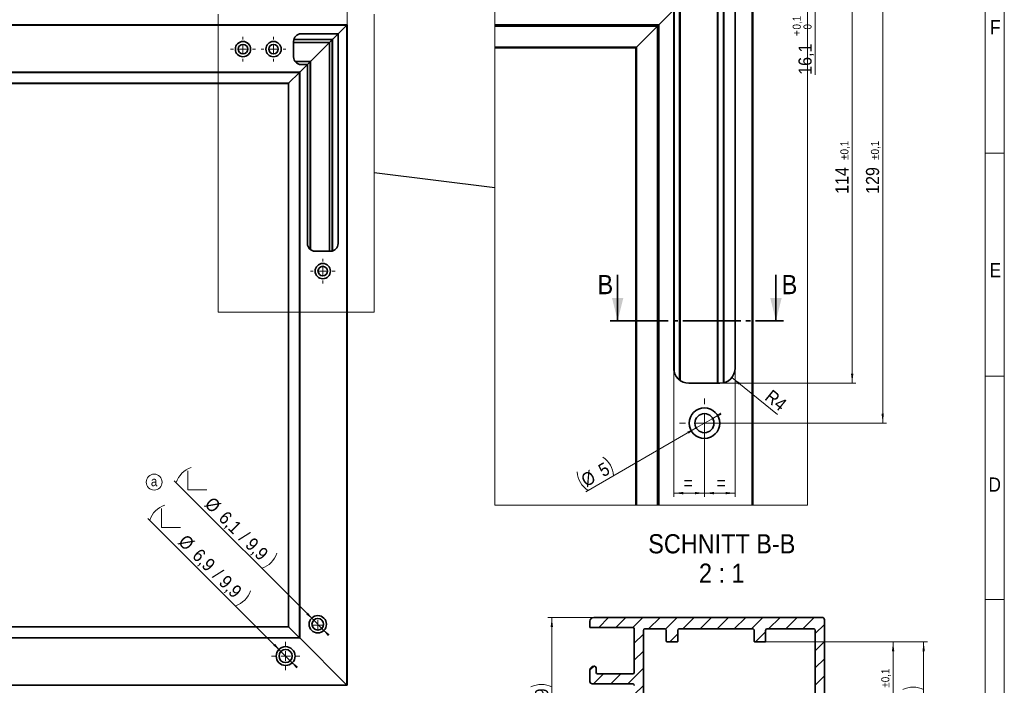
# Model space of a CAD drawing. Header units: millimetres. Extents: x 0 to 594, y 0 to 420.
# Tile 4 of 5: x 336 to 594, y 158 to 333. Entities that reach past the tile are written whole.
import ezdxf

# ---------------------------------------------------------------- set-up
doc = ezdxf.new("R2010")
doc.units = ezdxf.units.MM
doc.linetypes.add('SLD-Durchgehend', pattern=[0])
doc.linetypes.add('SLD-Punktstrich', pattern=[19.05, 15.24, -1.27, 1.27, -1.27])
doc.styles.add('SLDTEXTSTYLE1', font='GOTHIC.TTF', dxfattribs={"width": 0.913})
doc.styles.get("Standard").update_dxf_attribs({"font": 'GOTHIC.TTF'})
doc.dimstyles.new('SLDDIMSTYLE1', dxfattribs={"dimtxt": 3.439583, "dimasz": 2.5, "dimexe": 0, "dimexo": 0.0625, "dimgap": 0.859896, "dimtad": 1, "dimlfac": 2, "dimrnd": 1e-09, "dimzin": 12, "dimdsep": 46, "dimtxsty": 'SLDTEXTSTYLE1', "dimsah": 1, "dimcen": 0.09, "dimadec": 0, "dimazin": 3, "dimtfac": 1, "dimtofl": 0, "dimtmove": 0, "dimatfit": 3, "dimfxl": 1, "dimfrac": 2, "dimtolj": 1, "dimtzin": 12, "dimarcsym": 0})
doc.dimstyles.new('SLDDIMSTYLE10', dxfattribs={"dimtxt": 3.439583, "dimasz": 2.5, "dimexe": 0, "dimexo": 0.0625, "dimgap": 0.859896, "dimtad": 1, "dimlfac": 0.5, "dimrnd": 1e-09, "dimzin": 12, "dimdsep": 46, "dimtxsty": 'SLDTEXTSTYLE1', "dimsah": 1, "dimcen": 0.09, "dimadec": 0, "dimazin": 3, "dimtfac": 1, "dimtofl": 0, "dimtmove": 0, "dimatfit": 3, "dimfxl": 1, "dimfrac": 2, "dimtolj": 1, "dimtzin": 12, "dimarcsym": 0})
doc.dimstyles.new('SLDDIMSTYLE12', dxfattribs={"dimtxt": 3.439583, "dimasz": 2.5, "dimexe": 0, "dimexo": 0.0625, "dimgap": 0.859896, "dimtad": 1, "dimdec": 1, "dimlfac": 0.5, "dimrnd": 1e-09, "dimzin": 12, "dimdsep": 46, "dimtxsty": 'SLDTEXTSTYLE1', "dimsah": 1, "dimcen": 0.09, "dimadec": 0, "dimazin": 3, "dimtfac": 1, "dimtofl": 0, "dimtmove": 0, "dimatfit": 3, "dimfxl": 1, "dimfrac": 2, "dimtolj": 1, "dimtzin": 12, "dimarcsym": 0})
doc.dimstyles.new('SLDDIMSTYLE14', dxfattribs={"dimtxt": 3.439583, "dimasz": 2.5, "dimexe": 0, "dimexo": 0.0625, "dimgap": 0.859896, "dimtad": 1, "dimrnd": 1e-09, "dimzin": 12, "dimdsep": 46, "dimtxsty": 'SLDTEXTSTYLE1', "dimsah": 1, "dimcen": 0.09, "dimadec": 0, "dimazin": 3, "dimtol": 1, "dimtp": 0.1, "dimtm": 0.1, "dimtfac": 1, "dimtdec": 1, "dimtofl": 0, "dimtmove": 0, "dimatfit": 3, "dimfxl": 1, "dimfrac": 2, "dimtolj": 1, "dimarcsym": 0})
doc.dimstyles.new('SLDDIMSTYLE15', dxfattribs={"dimtxt": 3.439583, "dimasz": 2.5, "dimexe": 0, "dimexo": 0.0625, "dimgap": 0.859896, "dimtad": 1, "dimrnd": 1e-09, "dimzin": 12, "dimdsep": 46, "dimtxsty": 'SLDTEXTSTYLE1', "dimsah": 1, "dimcen": 0.09, "dimadec": 0, "dimazin": 3, "dimtfac": 1, "dimtofl": 0, "dimtmove": 0, "dimatfit": 3, "dimfxl": 1, "dimfrac": 2, "dimtolj": 1, "dimtzin": 12, "dimarcsym": 0})
doc.dimstyles.new('SLDDIMSTYLE17', dxfattribs={"dimtxt": 3.439583, "dimasz": 2.5, "dimexe": 0, "dimexo": 0.0625, "dimgap": 0.859896, "dimtad": 1, "dimdec": 1, "dimrnd": 1e-09, "dimzin": 12, "dimdsep": 46, "dimtxsty": 'SLDTEXTSTYLE1', "dimsah": 1, "dimcen": 0.09, "dimadec": 0, "dimazin": 3, "dimtol": 1, "dimtp": 0.1, "dimtfac": 1, "dimtdec": 1, "dimtofl": 0, "dimtmove": 0, "dimatfit": 3, "dimfxl": 1, "dimfrac": 2, "dimtolj": 1, "dimarcsym": 0})
doc.dimstyles.new('SLDDIMSTYLE18', dxfattribs={"dimtxt": 3.439583, "dimasz": 2.5, "dimexe": 0, "dimexo": 0.0625, "dimgap": 0.859896, "dimtad": 1, "dimrnd": 1e-09, "dimzin": 12, "dimdsep": 46, "dimtxsty": 'SLDTEXTSTYLE1', "dimsah": 1, "dimcen": 0, "dimadec": 0, "dimazin": 3, "dimtfac": 1, "dimtofl": 0, "dimtmove": 0, "dimatfit": 3, "dimfxl": 1, "dimfrac": 2, "dimtolj": 1, "dimtzin": 12, "dimarcsym": 0})
doc.dimstyles.new('SLDDIMSTYLE19', dxfattribs={"dimtxt": 3.439583, "dimasz": 2.5, "dimexe": 0, "dimexo": 0.0625, "dimgap": 0.859896, "dimtad": 1, "dimrnd": 1e-09, "dimzin": 12, "dimdsep": 46, "dimtxsty": 'SLDTEXTSTYLE1', "dimsah": 1, "dimcen": 0, "dimadec": 0, "dimazin": 3, "dimtfac": 1, "dimtmove": 0, "dimatfit": 3, "dimfxl": 1, "dimfrac": 2, "dimtolj": 1, "dimtzin": 12, "dimarcsym": 0})
doc.dimstyles.new('SLDDIMSTYLE20', dxfattribs={"dimtxt": 3.439583, "dimasz": 2.5, "dimexe": 0, "dimexo": 0.0625, "dimgap": 0.859896, "dimtad": 1, "dimdec": 0, "dimrnd": 1e-09, "dimzin": 12, "dimdsep": 46, "dimtxsty": 'SLDTEXTSTYLE1', "dimsah": 1, "dimcen": 0.09, "dimadec": 0, "dimazin": 3, "dimtol": 1, "dimtp": 0.1, "dimtm": 0.1, "dimtfac": 1, "dimtdec": 1, "dimtofl": 0, "dimtmove": 0, "dimatfit": 3, "dimfxl": 1, "dimfrac": 2, "dimtolj": 1, "dimarcsym": 0})
doc.dimstyles.new('SLDDIMSTYLE21', dxfattribs={"dimtxt": 3.439583, "dimasz": 2.5, "dimexe": 0, "dimexo": 0.0625, "dimgap": 0.859896, "dimtad": 1, "dimdec": 1, "dimlfac": 0.5, "dimrnd": 1e-09, "dimzin": 12, "dimdsep": 46, "dimtxsty": 'SLDTEXTSTYLE1', "dimsah": 1, "dimcen": 0.09, "dimadec": 0, "dimazin": 3, "dimtol": 1, "dimtp": 0.1, "dimtm": 0.1, "dimtfac": 1, "dimtdec": 1, "dimtofl": 0, "dimtmove": 0, "dimatfit": 3, "dimfxl": 1, "dimfrac": 2, "dimtolj": 1, "dimarcsym": 0})
doc.dimstyles.new('SLDDIMSTYLE6', dxfattribs={"dimtxt": 3.439583, "dimasz": 2.5, "dimexe": 0, "dimexo": 0.0625, "dimgap": 0.859896, "dimtad": 1, "dimdec": 1, "dimlfac": 2, "dimrnd": 1e-09, "dimzin": 12, "dimdsep": 46, "dimtxsty": 'SLDTEXTSTYLE1', "dimsah": 1, "dimcen": 0, "dimadec": 0, "dimazin": 3, "dimtfac": 1, "dimtdec": 1, "dimtmove": 0, "dimatfit": 3, "dimfxl": 1, "dimfrac": 2, "dimtolj": 1, "dimtzin": 12, "dimarcsym": 0})
doc.dimstyles.new('SLDDIMSTYLE9', dxfattribs={"dimtxt": 0.18, "dimasz": 2.5, "dimexe": 0, "dimexo": 0.0625, "dimgap": 0, "dimtad": 0, "dimtih": 1, "dimtoh": 1, "dimdec": 0, "dimrnd": 1e-09, "dimzin": 0, "dimdsep": 46, "dimtxsty": 'STANDARD', "dimblk1": 'NONE', "dimblk2": 'NONE', "dimsah": 1, "dimcen": 0.09, "dimadec": 0, "dimazin": 0, "dimtfac": 2.5, "dimtdec": 0, "dimtofl": 0, "dimtmove": 0, "dimatfit": 3, "dimldrblk": 'NONE', "dimfxl": 1, "dimfrac": 2, "dimtolj": 1, "dimtzin": 0, "dimarcsym": 0})

# ---------------------------------------------------------------- blocks, each defined once
blk = doc.blocks.new('_D_6')
at = {"color": 150, "linetype": 'SLD-Durchgehend', "lineweight": 0}
for p, q in [((123.83, 331.27), (123.83, 342.27)), ((123.83, 341.27), (421.83, 341.27)), ((421.83, 331.27), (421.83, 342.27))]:
    blk.add_line(p, q, dxfattribs=at)
at = {"color": 150, "linetype": 'SLD-Durchgehend', "lineweight": 18}
for points in [[(123.83, 341.27), (126.33, 340.96), (126.33, 341.58)], [(421.83, 341.27), (419.33, 341.58), (419.33, 340.96)]]:
    blk.add_solid(points, dxfattribs=at)
at = {"color": 150, "linetype": 'SLD-Durchgehend', "lineweight": 18, "insert": (257.87, 345.66), "char_height": 3.44, "attachment_point": 1, "style": 'SLDTEXTSTYLE1'}
blk.add_mtext('FB', dxfattribs=at)
blk = doc.blocks.new('SW_SYMBOL_HOLE_SINK')
at = {"color": 0, "linetype": 'SLD-Durchgehend', "lineweight": 18}
for p, q in [((0, 875), (800, 75)), ((800, 75), (1600, 875))]:
    blk.add_line(p, q, dxfattribs=at)
blk = doc.blocks.new('_D_13')
at = {"color": 150, "linetype": 'SLD-Durchgehend', "lineweight": 0}
for p, q in [((404.53, 167.14), (369.68, 201.98)), ((404.53, 167.14), (406.97, 164.7)), ((406.97, 164.7), (408.74, 162.93))]:
    blk.add_line(p, q, dxfattribs=at)
at = {"color": 150, "linetype": 'SLD-Durchgehend', "lineweight": 18}
for centre, start, end in [((376.08, 199.53), 108.4349, 161.5651), ((390.6, 185.01), 288.4349, 341.5651)]:
    blk.add_arc(centre, 6.26, start, end, dxfattribs=at)
for points in [[(404.53, 167.14), (402.98, 169.12), (402.54, 168.68)], [(406.97, 164.7), (408.52, 162.71), (408.96, 163.15)]]:
    blk.add_solid(points, dxfattribs=at)
at = {"color": 150, "linetype": 'SLD-Durchgehend', "lineweight": 18, "xscale": 0.0043935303, "yscale": 0.0043935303, "zscale": 0.0043935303, "rotation": 315}
blk.add_blockref('SW_SYMBOL_HOLE_SINK', (370.48, 201.84), dxfattribs=at)
at = {"color": 150, "linetype": 'SLD-Durchgehend', "lineweight": 18, "char_height": 3.44, "attachment_point": 1, "rotation": 315, "style": 'SLDTEXTSTYLE1'}
for s, insert in [('%%c', (379.82, 198.04)), ('6,9', (383.49, 194.37)), (' / 9,9', (387.98, 189.88))]:
    blk.add_mtext(s, dxfattribs=dict(at, insert=insert))
blk = doc.blocks.new('_D_14')
at = {"color": 150, "linetype": 'SLD-Durchgehend', "lineweight": 0}
for p, q in [((413.1, 175.32), (376.59, 211.82)), ((413.1, 175.32), (415.25, 173.16)), ((415.25, 173.16), (417.02, 171.4))]:
    blk.add_line(p, q, dxfattribs=at)
at = {"color": 150, "linetype": 'SLD-Durchgehend', "lineweight": 18}
for centre, start, end in [((382.99, 209.37), 108.4349, 161.5651), ((397.51, 194.85), 288.4349, 341.5651)]:
    blk.add_arc(centre, 6.26, start, end, dxfattribs=at)
for points in [[(413.1, 175.32), (411.55, 177.31), (411.11, 176.87)], [(415.25, 173.16), (416.8, 171.18), (417.24, 171.61)]]:
    blk.add_solid(points, dxfattribs=at)
at = {"color": 150, "linetype": 'SLD-Durchgehend', "lineweight": 18, "xscale": 0.0043935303, "yscale": 0.0043935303, "zscale": 0.0043935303, "rotation": 315}
blk.add_blockref('SW_SYMBOL_HOLE_SINK', (377.39, 211.69), dxfattribs=at)
at = {"color": 150, "linetype": 'SLD-Durchgehend', "lineweight": 18, "char_height": 3.44, "attachment_point": 1, "rotation": 315, "style": 'SLDTEXTSTYLE1'}
for s, insert in [('%%c', (386.73, 207.89)), ('6,1', (390.4, 204.21)), (' / 9,9', (394.89, 199.72))]:
    blk.add_mtext(s, dxfattribs=dict(at, insert=insert))
blk = doc.blocks.new('SW_NOTE_0_18')
at = {"color": 0, "linetype": 'SLD-Durchgehend', "lineweight": 0}
blk.add_circle((1.14, 1.75), 2.09, dxfattribs=at)
at = {"color": 0, "linetype": 'Continuous', "lineweight": 0, "insert": (1.13, 3.19), "char_height": 2.5, "attachment_point": 2, "style": 'SLDTEXTSTYLE1'}
blk.add_mtext('a', dxfattribs=at)
blk = doc.blocks.new('SW_CENTERMARKSYMBOL_32')
at = {"color": 0, "linetype": 'SLD-Durchgehend', "lineweight": 18}
for p, q in [((0, 2.5), (0, 3.25)), ((-2.5, 0), (-3.25, 0)), ((0, 0), (-1.25, 0)), ((0, 0), (0, 1.25)), ((0, 0), (0, -1.25)), ((0, 0), (1.25, 0)), ((2.5, 0), (3.25, 0)), ((0, -2.5), (0, -3.25))]:
    blk.add_line(p, q, dxfattribs=at)
blk = doc.blocks.new('SW_CENTERMARKSYMBOL_33')
at = {"color": 0, "linetype": 'SLD-Durchgehend', "lineweight": 18}
for p, q in [((0, 2.5), (0, 3.25)), ((-2.5, 0), (-3.25, 0)), ((0, 0), (-1.25, 0)), ((0, 0), (0, 1.25)), ((0, 0), (0, -1.25)), ((0, 0), (1.25, 0)), ((2.5, 0), (3.25, 0)), ((0, -2.5), (0, -3.25))]:
    blk.add_line(p, q, dxfattribs=at)
blk = doc.blocks.new('SW_CENTERMARKSYMBOL_34')
at = {"color": 0, "linetype": 'SLD-Durchgehend', "lineweight": 18}
for q in [(-1.25, 0), (0, 1.25), (0, -1.25), (1.25, 0)]:
    blk.add_line((0, 0), q, dxfattribs=at)
blk = doc.blocks.new('SW_CENTERMARKSYMBOL_35')
at = {"color": 0, "linetype": 'SLD-Durchgehend', "lineweight": 18}
for p, q in [((0, 2.5), (0, 3.725)), ((-2.5, 0), (-3.725, 0)), ((0, 0), (-1.25, 0)), ((0, 0), (0, 1.25)), ((0, 0), (0, -1.25)), ((0, 0), (1.25, 0)), ((2.5, 0), (3.725, 0)), ((0, -2.5), (0, -3.725))]:
    blk.add_line(p, q, dxfattribs=at)
blk = doc.blocks.new('SW_CENTERMARKSYMBOL_41')
at = {"color": 0, "linetype": 'SLD-Durchgehend', "lineweight": 18}
for p, q in [((0, 2.5), (0, 3.25)), ((-2.5, 0), (-3.25, 0)), ((0, 0), (-1.25, 0)), ((0, 0), (0, 1.25)), ((0, 0), (0, -1.25)), ((0, 0), (1.25, 0)), ((2.5, 0), (3.25, 0)), ((0, -2.5), (0, -3.25))]:
    blk.add_line(p, q, dxfattribs=at)
blk = doc.blocks.new('_None')
blk = doc.blocks.new('_D_25')
at = {"color": 150, "linetype": 'SLD-Durchgehend', "lineweight": 0}
for p, q in [((523.5, 351.28), (545.49, 351.28)), ((544.49, 351.28), (544.49, 335.18)), ((507.4, 335.18), (545.49, 335.18)), ((544.49, 335.18), (544.49, 318.19))]:
    blk.add_line(p, q, dxfattribs=at)
at = {"color": 150, "linetype": 'SLD-Durchgehend', "lineweight": 18}
for points in [[(544.49, 351.28), (544.18, 348.78), (544.8, 348.78)], [(544.49, 335.18), (544.8, 337.68), (544.18, 337.68)]]:
    blk.add_solid(points, dxfattribs=at)
at = {"color": 150, "linetype": 'SLD-Durchgehend', "lineweight": 18, "attachment_point": 1, "rotation": 90, "style": 'SLDTEXTSTYLE1'}
for s, insert, char_height in [('0,1', (538.57, 330.05), 2.117), ('0', (541.39, 330.05), 2.12), ('+', (538.57, 328.35), 2.12), ('16,1', (540.09, 318.19), 3.44)]:
    blk.add_mtext(s, dxfattribs=dict(at, insert=insert, char_height=char_height))
blk = doc.blocks.new('_D_32')
at = {"color": 150, "linetype": 'SLD-Durchgehend', "lineweight": 0}
for p, q in [((523.5, 351.28), (555.15, 351.28)), ((554.15, 351.28), (554.15, 237.38)), ((519.5, 237.38), (555.15, 237.38))]:
    blk.add_line(p, q, dxfattribs=at)
at = {"color": 150, "linetype": 'SLD-Durchgehend', "lineweight": 18}
for points in [[(554.15, 351.28), (553.84, 348.78), (554.46, 348.78)], [(554.15, 237.38), (554.46, 239.88), (553.84, 239.88)]]:
    blk.add_solid(points, dxfattribs=at)
at = {"color": 150, "linetype": 'SLD-Durchgehend', "lineweight": 18, "attachment_point": 1, "rotation": 90, "style": 'SLDTEXTSTYLE1'}
for s, insert, char_height in [('±0,1', (551.06, 295.9), 2.117), ('114', (549.76, 287), 3.44)]:
    blk.add_mtext(s, dxfattribs=dict(at, insert=insert, char_height=char_height))
blk = doc.blocks.new('_D_33')
at = {"color": 150, "linetype": 'SLD-Durchgehend', "lineweight": 0}
for p, q in [((528.15, 355.93), (563.15, 355.93)), ((562.15, 355.93), (562.15, 226.93)), ((515.45, 226.93), (563.15, 226.93))]:
    blk.add_line(p, q, dxfattribs=at)
at = {"color": 150, "linetype": 'SLD-Durchgehend', "lineweight": 18}
for points in [[(562.15, 355.93), (561.84, 353.43), (562.46, 353.43)], [(562.15, 226.93), (562.46, 229.43), (561.84, 229.43)]]:
    blk.add_solid(points, dxfattribs=at)
at = {"color": 150, "linetype": 'SLD-Durchgehend', "lineweight": 18, "attachment_point": 1, "rotation": 90, "style": 'SLDTEXTSTYLE1'}
for s, insert, char_height in [('±0,1', (559.06, 295.9), 2.117), ('129', (557.76, 287), 3.44)]:
    blk.add_mtext(s, dxfattribs=dict(at, insert=insert, char_height=char_height))
blk = doc.blocks.new('_D_34')
at = {"color": 150, "linetype": 'SLD-Durchgehend', "lineweight": 0}
blk.add_line((522.61, 238.86), (534.58, 229.2), dxfattribs=at)
at = {"color": 150, "linetype": 'SLD-Durchgehend', "lineweight": 18}
blk.add_solid([(522.61, 238.86), (524.37, 237.05), (524.75, 237.53)], dxfattribs=at)
at = {"color": 150, "linetype": 'SLD-Durchgehend', "lineweight": 18, "insert": (533.18, 235.94), "char_height": 3.44, "attachment_point": 1, "rotation": 321.0763, "style": 'SLDTEXTSTYLE1'}
blk.add_mtext('R4', dxfattribs=at)
blk = doc.blocks.new('_D_35')
at = {"color": 150, "linetype": 'SLD-Durchgehend', "lineweight": 0}
for p, q in [((513.29, 225.68), (517.62, 228.18)), ((517.62, 228.18), (519.78, 229.43)), ((513.29, 225.68), (484.37, 208.98))]:
    blk.add_line(p, q, dxfattribs=at)
at = {"color": 150, "linetype": 'SLD-Durchgehend', "lineweight": 18}
for centre, start, end in [((485.4, 212.79), 3.4349, 56.5651), ((488.4, 214.52), 183.4349, 236.5651)]:
    blk.add_arc(centre, 6.26, start, end, dxfattribs=at)
for points in [[(517.62, 228.18), (519.94, 229.16), (519.63, 229.69)], [(513.29, 225.68), (510.97, 224.69), (511.28, 224.16)]]:
    blk.add_solid(points, dxfattribs=at)
at = {"color": 150, "linetype": 'SLD-Durchgehend', "lineweight": 18, "char_height": 3.44, "attachment_point": 1, "rotation": 30, "style": 'SLDTEXTSTYLE1'}
for s, insert in [('5', (487.25, 215.7)), ('%%c', (482.75, 213.1))]:
    blk.add_mtext(s, dxfattribs=dict(at, insert=insert))
blk = doc.blocks.new('_D_36')
at = {"color": 150, "linetype": 'SLD-Durchgehend', "lineweight": 0}
for p, q in [((507.4, 241.38), (507.4, 207.6)), ((515.45, 226.93), (515.45, 207.6)), ((507.4, 208.6), (515.45, 208.6))]:
    blk.add_line(p, q, dxfattribs=at)
at = {"color": 150, "linetype": 'SLD-Durchgehend', "lineweight": 18}
for points in [[(507.4, 208.6), (509.9, 208.29), (509.9, 208.91)], [(515.45, 208.6), (512.95, 208.91), (512.95, 208.29)]]:
    blk.add_solid(points, dxfattribs=at)
at = {"color": 150, "linetype": 'SLD-Durchgehend', "lineweight": 18, "insert": (509.97, 213), "char_height": 3.44, "attachment_point": 1, "style": 'SLDTEXTSTYLE1'}
blk.add_mtext('=', dxfattribs=at)
blk = doc.blocks.new('_D_37')
at = {"color": 150, "linetype": 'SLD-Durchgehend', "lineweight": 0}
for p, q in [((523.5, 241.38), (523.5, 207.6)), ((515.45, 226.93), (515.45, 207.6)), ((523.5, 208.6), (515.45, 208.6))]:
    blk.add_line(p, q, dxfattribs=at)
at = {"color": 150, "linetype": 'SLD-Durchgehend', "lineweight": 18}
for points in [[(515.45, 208.6), (517.95, 208.29), (517.95, 208.91)], [(523.5, 208.6), (521, 208.91), (521, 208.29)]]:
    blk.add_solid(points, dxfattribs=at)
at = {"color": 150, "linetype": 'SLD-Durchgehend', "lineweight": 18, "insert": (518.62, 213), "char_height": 3.44, "attachment_point": 1, "style": 'SLDTEXTSTYLE1'}
blk.add_mtext('=', dxfattribs=at)
blk = doc.blocks.new('SW_CENTERMARKSYMBOL_43')
at = {"color": 0, "linetype": 'SLD-Durchgehend', "lineweight": 18}
for p, q in [((0, 5), (0, 6.5)), ((-5, 0), (-6.5, 0)), ((0, 0), (-2.5, 0)), ((0, 0), (0, 2.5)), ((0, 0), (0, -2.5)), ((0, 0), (2.5, 0)), ((5, 0), (6.5, 0)), ((0, -5), (0, -6.5))]:
    blk.add_line(p, q, dxfattribs=at)
blk = doc.blocks.new('_D_38')
at = {"color": 150, "linetype": 'SLD-Durchgehend', "lineweight": 0}
for p, q in [((486.47, 176.04), (474.47, 176.04)), ((475.47, 176.04), (475.47, 138.04)), ((497.67, 138.04), (474.47, 138.04))]:
    blk.add_line(p, q, dxfattribs=at)
at = {"color": 150, "linetype": 'SLD-Durchgehend', "lineweight": 18}
for centre, start, end in [((472.74, 152.37), 63.4349, 116.5651), ((472.74, 158.22), 243.4349, 296.5651)]:
    blk.add_arc(centre, 6.11, start, end, dxfattribs=at)
for points in [[(475.47, 176.04), (475.16, 173.54), (475.78, 173.54)], [(475.47, 138.04), (475.78, 140.54), (475.16, 140.54)]]:
    blk.add_solid(points, dxfattribs=at)
at = {"color": 150, "linetype": 'SLD-Durchgehend', "lineweight": 18, "insert": (471.08, 152.75), "char_height": 3.44, "attachment_point": 1, "rotation": 90, "style": 'SLDTEXTSTYLE1'}
blk.add_mtext('19', dxfattribs=at)
blk = doc.blocks.new('_D_42')
at = {"color": 150, "linetype": 'SLD-Durchgehend', "lineweight": 0}
for p, q in [((531.47, 169.64), (565.87, 169.64)), ((564.87, 141.04), (564.87, 169.64)), ((537.57, 141.04), (565.87, 141.04))]:
    blk.add_line(p, q, dxfattribs=at)
at = {"color": 150, "linetype": 'SLD-Durchgehend', "lineweight": 18}
for points in [[(564.87, 169.64), (564.56, 167.14), (565.18, 167.14)], [(564.87, 141.04), (565.18, 143.54), (564.56, 143.54)]]:
    blk.add_solid(points, dxfattribs=at)
at = {"color": 150, "linetype": 'SLD-Durchgehend', "lineweight": 18, "attachment_point": 1, "rotation": 90, "style": 'SLDTEXTSTYLE1'}
for s, insert, char_height in [('±0,1', (561.78, 157.64), 2.117), ('14,3', (560.48, 147.48), 3.44)]:
    blk.add_mtext(s, dxfattribs=dict(at, insert=insert, char_height=char_height))
blk = doc.blocks.new('_D_43')
at = {"color": 150, "linetype": 'SLD-Durchgehend', "lineweight": 0}
for p, q in [((531.47, 169.64), (573.87, 169.64)), ((572.87, 138.04), (572.87, 169.64)), ((546.27, 138.04), (573.87, 138.04))]:
    blk.add_line(p, q, dxfattribs=at)
at = {"color": 150, "linetype": 'SLD-Durchgehend', "lineweight": 18}
for centre, start, end in [((570.14, 151.68), 63.4349, 116.5651), ((570.14, 153.72), 243.4349, 296.5651)]:
    blk.add_arc(centre, 6.11, start, end, dxfattribs=at)
for points in [[(572.87, 169.64), (572.56, 167.14), (573.18, 167.14)], [(572.87, 138.04), (573.18, 140.54), (572.56, 140.54)]]:
    blk.add_solid(points, dxfattribs=at)
at = {"color": 150, "linetype": 'SLD-Durchgehend', "lineweight": 18, "insert": (568.48, 148.25), "char_height": 3.44, "attachment_point": 1, "rotation": 90, "style": 'SLDTEXTSTYLE1'}
blk.add_mtext('15,8', dxfattribs=at)
blk = doc.blocks.new('SW_NOTE_0_19')
at = {"color": 0, "linetype": 'Continuous', "lineweight": 0, "attachment_point": 2, "style": 'SLDTEXTSTYLE1'}
for s, insert, char_height in [('SCHNITT B-B', (18.54, 6.42), 5.0271), ('2 : 1', (18.53, -1.28), 5.027)]:
    blk.add_mtext(s, dxfattribs=dict(at, insert=insert, char_height=char_height))

msp = doc.modelspace()

# ---------------------------------------------------------------- hatches: boundary and pattern name
at = {"linetype": 'SLD-Durchgehend', "lineweight": 18}
h = msp.add_hatch(dxfattribs=at)
h.set_pattern_fill('ANSI31', style=0)
edge = h.paths.add_edge_path(flags=0)
edge.add_arc((487.46908, 161.64254), 0.4, 180, 270, ccw=False)
edge.add_line((487.06908, 161.64254), (487.06908, 162.84254))
edge.add_arc((486.66908, 162.84254), 0.4, 0, 90)
edge.add_line((486.66908, 163.24254), (486.46908, 163.24254))
edge.add_arc((486.46908, 162.24254), 1, 90, 180)
edge.add_line((485.46908, 162.24254), (485.46908, 159.24254))
edge.add_arc((486.06908, 159.24254), 0.6, 180, 270)
edge.add_line((486.06908, 158.64254), (496.66908, 158.64254))
edge.add_arc((496.66908, 158.24254), 0.4, 0, 90, ccw=False)
edge.add_line((497.06908, 158.24254), (497.06908, 138.64254))
edge.add_arc((497.66908, 138.64254), 0.6, 180, 270)
edge.add_line((497.66908, 138.04254), (505.36908, 138.04254))
edge.add_line((505.36908, 138.04254), (505.36908, 141.04254))
edge.add_line((505.36908, 141.04254), (499.86908, 141.04254))
edge.add_arc((499.86908, 141.44254), 0.4, 180, 270, ccw=False)
edge.add_line((499.46908, 141.44254), (499.46908, 147.04254))
edge.add_arc((499.86908, 147.04254), 0.4, 90, 180, ccw=False)
edge.add_line((499.86908, 147.44254), (503.86908, 147.44254))
edge.add_arc((503.86908, 147.84254), 0.4, 270, 360)
edge.add_line((504.26908, 147.84254), (504.26908, 149.44254))
edge.add_arc((503.86908, 149.44254), 0.4, 0, 90)
edge.add_line((503.86908, 149.84254), (499.86908, 149.84254))
edge.add_arc((499.86908, 150.24254), 0.4, 180, 270, ccw=False)
edge.add_line((499.46908, 150.24254), (499.46908, 172.64254))
edge.add_arc((499.86908, 172.64254), 0.4, 90, 180, ccw=False)
edge.add_line((499.86908, 173.04254), (505.06908, 173.04254))
edge.add_arc((505.06908, 172.64254), 0.4, 0, 90, ccw=False)
edge.add_line((505.46908, 172.64254), (505.46908, 169.84254))
edge.add_arc((505.86908, 169.84254), 0.4, 180, 210)
edge.add_line((505.52267, 169.64254), (508.41549, 169.64254))
edge.add_arc((508.06908, 169.84254), 0.4, 330, 360)
edge.add_line((508.46908, 169.84254), (508.46908, 172.64254))
edge.add_arc((508.86908, 172.64254), 0.4, 90, 180, ccw=False)
edge.add_line((508.86908, 173.04254), (528.06908, 173.04254))
edge.add_arc((528.06908, 172.64254), 0.4, 0, 90, ccw=False)
edge.add_line((528.46908, 172.64254), (528.46908, 169.84254))
edge.add_arc((528.86908, 169.84254), 0.4, 180, 210)
edge.add_line((528.52267, 169.64254), (531.41549, 169.64254))
edge.add_arc((531.06908, 169.84254), 0.4, 330, 360)
edge.add_line((531.46908, 169.84254), (531.46908, 172.64254))
edge.add_arc((531.86908, 172.64254), 0.4, 90, 180, ccw=False)
edge.add_line((531.86908, 173.04254), (544.06908, 173.04254))
edge.add_arc((544.06908, 172.64254), 0.4, 0, 90, ccw=False)
edge.add_line((544.46908, 172.64254), (544.46908, 141.44254))
edge.add_arc((544.06908, 141.44254), 0.4, 270, 360, ccw=False)
edge.add_line((544.06908, 141.04254), (541.86908, 141.04254))
edge.add_arc((541.86908, 141.44254), 0.4, 180, 270, ccw=False)
edge.add_line((541.46908, 141.44254), (541.46908, 147.84254))
edge.add_arc((539.46908, 147.84254), 2, 0, 90)
edge.add_line((539.46908, 149.84254), (537.56908, 149.84254))
edge.add_line((537.56908, 149.84254), (537.56908, 147.44254))
edge.add_line((537.56908, 147.44254), (538.06908, 147.44254))
edge.add_arc((538.06908, 147.04254), 0.4, 0, 90, ccw=False)
edge.add_line((538.46908, 147.04254), (538.46908, 141.44254))
edge.add_arc((538.06908, 141.44254), 0.4, 270, 360, ccw=False)
edge.add_line((538.06908, 141.04254), (537.56908, 141.04254))
edge.add_line((537.56908, 141.04254), (537.56908, 138.04254))
edge.add_line((537.56908, 138.04254), (546.26908, 138.04254))
edge.add_arc((546.26908, 138.64254), 0.6, 270, 360)
edge.add_line((546.86908, 138.64254), (546.86908, 175.44254))
edge.add_arc((546.26908, 175.44254), 0.6, 0, 90)
edge.add_line((546.26908, 176.04254), (486.46908, 176.04254))
edge.add_arc((486.46908, 175.04254), 1, 90, 180)
edge.add_line((485.46908, 175.04254), (485.46908, 173.44254))
edge.add_line((485.46908, 173.44254), (496.66908, 173.44254))
edge.add_arc((496.66908, 173.04254), 0.4, 0, 90, ccw=False)
edge.add_line((497.06908, 173.04254), (497.06908, 161.64254))
edge.add_arc((496.66908, 161.64254), 0.4, 270, 360, ccw=False)
edge.add_line((496.66908, 161.24254), (487.46908, 161.24254))

# ---------------------------------------------------------------- linework, layer by layer
at = {"color": 7, "linetype": 'SLD-Durchgehend', "lineweight": 18}
for p, q in [((594.00002, 419.99993), (594.00002, -0.00007)), ((589.00002, 4.99993), (589.00002, 414.99993)), ((527.85301, 355.6263), (527.85301, 205.44157)), ((520.653, 237.54517), (520.653, 348.42629)), ((518.75302, 346.52629), (518.75302, 237.37629)), ((509.15303, 238.0691), (509.15303, 336.92629)), ((388.04278, 334.06713), (388.04278, 256.02397)), ((428.966, 334.06713), (428.966, 256.02397)), ((421.67516, 331.11634), (123.97517, 331.11634)), ((421.67516, 331.11634), (421.67516, 158.41633)), ((460.58826, 331.32629), (503.55303, 331.32629)), ((503.053, 330.82629), (460.58826, 330.82629)), ((503.053, 330.82629), (503.053, 205.44157)), ((503.55303, 205.44157), (503.55303, 331.32629)), ((417.12516, 326.56633), (407.82517, 326.56633)), ((407.9096, 327.51633), (418.07516, 327.51633)), ((417.12516, 326.56633), (417.12516, 271.99133)), ((418.07516, 272.07577), (418.07516, 327.51633)), ((460.58826, 325.52629), (497.75302, 325.52629)), ((497.75302, 205.44157), (497.75302, 325.52629)), ((408.17158, 321.76633), (412.32517, 321.76633)), ((412.32517, 272.33774), (412.32517, 321.76633)), ((136.12516, 318.96633), (409.52517, 318.96633)), ((409.27516, 318.71633), (136.37517, 318.71633)), ((409.27516, 318.71633), (409.27516, 170.81633)), ((409.52517, 170.56634), (409.52517, 318.96633)), ((139.02516, 316.06633), (406.62516, 316.06633)), ((406.62516, 173.46633), (406.62516, 316.06633)), ((589.00002, 297.69993), (594.00002, 297.69993)), ((388.04278, 256.02397), (428.966, 256.02397)), ((589.00002, 239.19993), (594.00002, 239.19993)), ((594.00002, 180.69993), (589.00002, 180.69993)), ((406.62516, 173.46633), (139.02516, 173.46633)), ((409.52517, 170.56634), (136.12516, 170.56634)), ((136.37517, 170.81633), (409.27516, 170.81633)), ((123.97517, 158.41633), (421.67516, 158.41633))]:
    msp.add_line(p, q, dxfattribs=at)
at = {"color": 7, "linetype": 'SLD-Durchgehend', "lineweight": 35}
for p, q in [((528.15303, 205.44157), (528.15303, 355.92629)), ((523.50303, 351.27629), (523.50303, 241.37629)), ((520.42624, 348.1995), (520.42624, 237.48429)), ((520.45303, 237.49074), (520.45303, 348.22629)), ((518.95302, 346.72629), (518.95302, 237.37629)), ((518.97981, 237.37629), (518.97981, 346.75309)), ((508.92624, 336.6995), (508.92624, 238.23535)), ((508.95303, 238.21441), (508.95303, 336.72629)), ((503.55303, 331.32629), (507.40301, 335.1763)), ((507.40301, 241.37629), (507.40301, 335.1763)), ((507.45302, 335.22629), (507.45302, 240.74582)), ((507.47981, 240.59625), (507.47981, 335.25308)), ((123.82516, 331.26633), (421.82517, 331.26633)), ((419.50017, 328.94133), (421.67516, 331.11634)), ((421.82517, 158.26634), (421.82517, 331.26633)), ((503.25301, 331.0263), (460.58826, 331.0263)), ((497.75302, 325.52629), (503.053, 330.82629)), ((503.25301, 331.0263), (503.25301, 205.44157)), ((419.50017, 328.94133), (409.82516, 328.94133)), ((419.50017, 328.94133), (418.07516, 327.51633)), ((419.50017, 328.94133), (419.50017, 273.99133)), ((407.82517, 326.94134), (407.82517, 322.89133)), ((407.82517, 326.67973), (417.23856, 326.67973)), ((417.22516, 326.66633), (407.82517, 326.66633)), ((417.96177, 327.40294), (407.87916, 327.40294)), ((407.88239, 327.41633), (417.97517, 327.41633)), ((417.12516, 326.56633), (412.32517, 321.76633)), ((417.22516, 326.66633), (417.22516, 271.99133)), ((417.23856, 326.67973), (417.96177, 327.40294)), ((417.23856, 271.99133), (417.23856, 326.67973)), ((417.96177, 327.40294), (417.96177, 272.04533)), ((417.97517, 272.04856), (417.97517, 327.41633)), ((497.45303, 325.22629), (460.58826, 325.22629)), ((497.45303, 325.22629), (497.45303, 205.44157)), ((408.24422, 321.66633), (412.22517, 321.66633)), ((412.21177, 321.65294), (408.25469, 321.65294)), ((409.43515, 320.92973), (411.48856, 320.92973)), ((411.47516, 320.91633), (409.50992, 320.91633)), ((409.52517, 318.96633), (411.45016, 320.89134)), ((409.82516, 320.89134), (411.45016, 320.89134)), ((411.45016, 273.99133), (411.45016, 320.89134)), ((411.47516, 320.91633), (411.47516, 273.6761)), ((411.48856, 320.92973), (412.21177, 321.65294)), ((411.48856, 273.60131), (411.48856, 320.92973)), ((412.21177, 321.65294), (412.21177, 272.42086)), ((412.22517, 272.41039), (412.22517, 321.66633)), ((409.37516, 318.81634), (136.27517, 318.81634)), ((406.62516, 316.06633), (409.27516, 318.71633)), ((409.37516, 318.81634), (409.37516, 170.71633)), ((406.47517, 315.91633), (139.17516, 315.91633)), ((406.47517, 315.91633), (406.47517, 173.61634)), ((417.50017, 271.99133), (413.45016, 271.99133)), ((492.72089, 265.7466), (492.72089, 253.7466)), ((534.18194, 265.7466), (534.18194, 253.7466)), ((519.50302, 237.37629), (511.40302, 237.37629)), ((546.26908, 176.04254), (486.46908, 176.04254)), ((546.86908, 138.64254), (546.86908, 175.44254)), ((139.17516, 173.61634), (406.47517, 173.61634)), ((409.27516, 170.81633), (406.62516, 173.46633)), ((485.46908, 175.04254), (485.46908, 173.44254)), ((485.46908, 173.44254), (496.66908, 173.44254)), ((497.06908, 173.04254), (497.06908, 161.64254)), ((505.06908, 173.04254), (499.86908, 173.04254)), ((528.06908, 173.04254), (508.86908, 173.04254)), ((544.06908, 173.04254), (531.86908, 173.04254)), ((136.27517, 170.71633), (409.37516, 170.71633)), ((421.67516, 158.41633), (409.52517, 170.56634)), ((499.46908, 172.64254), (499.46908, 150.24254)), ((505.46908, 172.64254), (505.46908, 169.84254)), ((508.46908, 169.84254), (508.46908, 172.64254)), ((528.46908, 172.64254), (528.46908, 169.84254)), ((531.46908, 169.84254), (531.46908, 172.64254)), ((544.46908, 141.44254), (544.46908, 172.64254)), ((505.52267, 169.64254), (508.41549, 169.64254)), ((528.52267, 169.64254), (531.41549, 169.64254)), ((486.66908, 163.24254), (486.46908, 163.24254)), ((487.06908, 161.64254), (487.06908, 162.84254)), ((485.46908, 162.24254), (485.46908, 159.24254)), ((496.66908, 161.24254), (487.46908, 161.24254)), ((421.82517, 158.26634), (123.82516, 158.26634)), ((486.06908, 158.64254), (496.66908, 158.64254))]:
    msp.add_line(p, q, dxfattribs=at)
at = {"color": 7, "linetype": 'SLD-Punktstrich', "lineweight": 35}
msp.add_line((490.72089, 253.7466), (536.18194, 253.7466), dxfattribs=at)
at = {"color": 7, "linetype": 'SLD-Durchgehend', "lineweight": 18, "flags": 128}
msp.add_lwpolyline([(542.43469, 361.52789), (460.58826, 361.52789), (460.58826, 355.92629), (460.58826, 355.6263), (460.58826, 331.32629), (460.58826, 331.0263), (460.58826, 330.82629), (460.58826, 325.52629), (460.58826, 325.22629), (460.58826, 205.44157), (497.45303, 205.44157), (497.75302, 205.44157), (503.053, 205.44157), (503.25301, 205.44157), (503.55303, 205.44157), (527.85301, 205.44157), (528.15303, 205.44157), (542.43469, 205.44157), (542.43469, 361.52789)], dxfattribs=at)
at = {"color": 7, "linetype": 'SLD-Durchgehend', "lineweight": 35, "flags": 128}
for points in [[(421.82517, 331.26633), (421.82228, 331.26345), (421.81374, 331.25492), (421.79988, 331.24106), (421.78122, 331.2224), (421.7585, 331.19967), (421.73257, 331.17373), (421.70442, 331.14559), (421.67516, 331.11634)], [(421.82517, 331.26633), (421.82289, 331.26406), (421.81612, 331.25729), (421.80507, 331.24624), (421.79008, 331.23124), (421.77158, 331.21275), (421.75017, 331.19133), (421.72646, 331.16764), (421.7012, 331.14238), (421.67516, 331.11634)], [(503.053, 330.82629), (503.09205, 330.8653), (503.12957, 330.90282), (503.16414, 330.93741), (503.19445, 330.96772), (503.2193, 330.99259), (503.23781, 331.01107), (503.24916, 331.02245), (503.25301, 331.0263)], [(503.053, 330.82629), (503.08775, 330.86103), (503.12143, 330.8947), (503.15302, 330.92629), (503.18157, 330.95484), (503.20622, 330.97951), (503.22622, 330.9995), (503.24097, 331.01423), (503.24997, 331.02326), (503.25301, 331.0263)], [(503.55303, 331.32629), (503.4945, 331.26777), (503.4382, 331.21149), (503.38634, 331.15962), (503.3409, 331.11415), (503.30358, 331.07686), (503.27587, 331.04912), (503.25879, 331.03206), (503.25301, 331.0263)], [(503.55303, 331.32629), (503.4945, 331.26777), (503.4382, 331.21149), (503.38634, 331.15962), (503.3409, 331.11415), (503.30358, 331.07686), (503.27587, 331.04912), (503.25879, 331.03206), (503.25301, 331.0263)], [(417.12516, 326.56633), (417.14467, 326.58585), (417.16343, 326.6046), (417.18071, 326.62189), (417.19587, 326.63705), (417.20831, 326.64948), (417.21755, 326.65872), (417.22324, 326.66441), (417.22516, 326.66633)], [(417.12516, 326.56633), (417.14467, 326.58585), (417.16343, 326.6046), (417.18071, 326.62189), (417.19587, 326.63705), (417.20831, 326.64948), (417.21755, 326.65872), (417.22324, 326.66441), (417.22516, 326.66633)], [(417.23856, 326.67973), (417.2312, 326.67236), (417.22668, 326.66785), (417.22516, 326.66633)], [(417.23856, 326.67973), (417.2312, 326.67236), (417.22668, 326.66785), (417.22516, 326.66633)], [(417.97517, 327.41633), (417.97365, 327.41481), (417.96913, 327.4103), (417.96177, 327.40294)], [(417.97517, 327.41633), (417.97365, 327.41481), (417.96913, 327.4103), (417.96177, 327.40294)], [(417.97517, 327.41633), (417.97669, 327.41785), (417.98119, 327.42237), (417.98857, 327.42973), (417.99856, 327.43973), (418.01089, 327.45206), (418.02516, 327.46633), (418.04096, 327.48213), (418.0578, 327.49897), (418.07516, 327.51633)], [(417.97517, 327.41633), (417.97669, 327.41785), (417.98119, 327.42237), (417.98857, 327.42973), (417.99856, 327.43973), (418.01089, 327.45206), (418.02516, 327.46633), (418.04096, 327.48213), (418.0578, 327.49897), (418.07516, 327.51633)], [(497.75302, 325.52629), (497.69449, 325.46776), (497.63822, 325.41149), (497.58633, 325.35962), (497.54089, 325.31416), (497.50357, 325.27685), (497.47586, 325.24913), (497.45878, 325.23205), (497.45303, 325.22629)], [(497.75302, 325.52629), (497.69449, 325.46776), (497.63822, 325.41149), (497.58633, 325.35962), (497.54089, 325.31416), (497.50357, 325.27685), (497.47586, 325.24913), (497.45878, 325.23205), (497.45303, 325.22629)], [(411.45016, 320.89134), (411.45831, 320.89948), (411.46755, 320.90872), (411.47324, 320.91441), (411.47516, 320.91633)], [(411.45016, 320.89134), (411.45831, 320.89948), (411.46755, 320.90872), (411.47324, 320.91441), (411.47516, 320.91633)], [(411.48856, 320.92973), (411.4812, 320.92236), (411.47668, 320.91785), (411.47516, 320.91633)], [(411.48856, 320.92973), (411.4812, 320.92236), (411.47668, 320.91785), (411.47516, 320.91633)], [(412.22517, 321.66633), (412.22365, 321.66481), (412.21913, 321.6603), (412.21177, 321.65294)], [(412.22517, 321.66633), (412.22365, 321.66481), (412.21913, 321.6603), (412.21177, 321.65294)], [(412.22517, 321.66633), (412.22709, 321.66825), (412.23277, 321.67395), (412.24202, 321.68319), (412.25445, 321.69562), (412.2696, 321.71077), (412.28689, 321.72807), (412.30565, 321.74683), (412.32517, 321.76633)], [(412.22517, 321.66633), (412.22709, 321.66825), (412.23277, 321.67395), (412.24202, 321.68319), (412.25445, 321.69562), (412.2696, 321.71077), (412.28689, 321.72807), (412.30565, 321.74683), (412.32517, 321.76633)], [(409.27516, 318.71633), (409.29468, 318.73584), (409.31344, 318.7546), (409.33072, 318.77189), (409.34588, 318.78705), (409.3583, 318.79948), (409.36756, 318.80872), (409.37324, 318.81441), (409.37516, 318.81634)], [(409.27516, 318.71633), (409.29253, 318.7337), (409.30937, 318.75054), (409.32516, 318.76633), (409.33944, 318.78061), (409.35176, 318.79294), (409.36176, 318.80294), (409.36914, 318.8103), (409.37364, 318.81482), (409.37516, 318.81634)], [(409.52517, 318.96633), (409.4959, 318.93707), (409.46775, 318.90893), (409.44183, 318.883), (409.4191, 318.86026), (409.40045, 318.84162), (409.38659, 318.82775), (409.37805, 318.81922), (409.37516, 318.81634)], [(409.52517, 318.96633), (409.4959, 318.93707), (409.46775, 318.90893), (409.44183, 318.883), (409.4191, 318.86026), (409.40045, 318.84162), (409.38659, 318.82775), (409.37805, 318.81922), (409.37516, 318.81634)], [(406.62516, 316.06633), (406.5959, 316.03707), (406.56776, 316.00893), (406.54182, 315.983), (406.5191, 315.96027), (406.50044, 315.94161), (406.48658, 315.92775), (406.47804, 315.91921), (406.47517, 315.91633)], [(406.62516, 316.06633), (406.5959, 316.03707), (406.56776, 316.00893), (406.54182, 315.983), (406.5191, 315.96027), (406.50044, 315.94161), (406.48658, 315.92775), (406.47804, 315.91921), (406.47517, 315.91633)], [(406.47517, 173.61634), (406.47804, 173.61345), (406.48658, 173.60491), (406.50044, 173.59106), (406.5191, 173.5724), (406.54182, 173.54967), (406.56776, 173.52373), (406.5959, 173.4956), (406.62516, 173.46633)], [(406.47517, 173.61634), (406.47804, 173.61345), (406.48658, 173.60491), (406.50044, 173.59106), (406.5191, 173.5724), (406.54182, 173.54967), (406.56776, 173.52373), (406.5959, 173.4956), (406.62516, 173.46633)], [(409.37516, 170.71633), (409.37324, 170.71825), (409.36756, 170.72395), (409.3583, 170.73319), (409.34588, 170.74562), (409.33072, 170.76077), (409.31344, 170.77807), (409.29468, 170.79683), (409.27516, 170.81633)], [(409.37516, 170.71633), (409.37324, 170.71825), (409.36756, 170.72395), (409.3583, 170.73319), (409.34588, 170.74562), (409.33072, 170.76077), (409.31344, 170.77807), (409.29468, 170.79683), (409.27516, 170.81633)], [(409.37516, 170.71633), (409.37805, 170.71345), (409.38659, 170.70492), (409.40045, 170.69105), (409.4191, 170.6724), (409.44183, 170.64967), (409.46775, 170.62374), (409.4959, 170.5956), (409.52517, 170.56634)], [(409.37516, 170.71633), (409.37805, 170.71345), (409.38659, 170.70492), (409.40045, 170.69105), (409.4191, 170.6724), (409.44183, 170.64967), (409.46775, 170.62374), (409.4959, 170.5956), (409.52517, 170.56634)], [(421.67516, 158.41633), (421.70442, 158.38707), (421.73257, 158.35893), (421.7585, 158.333), (421.78122, 158.31027), (421.79988, 158.29161), (421.81374, 158.27775), (421.82228, 158.26921), (421.82517, 158.26634)], [(421.67516, 158.41633), (421.7012, 158.39029), (421.72646, 158.36503), (421.75017, 158.34134), (421.77158, 158.31991), (421.79008, 158.30143), (421.80507, 158.28643), (421.81612, 158.27538), (421.82289, 158.26861), (421.82517, 158.26634)]]:
    msp.add_lwpolyline(points, dxfattribs=at)
at = {"color": 7, "linetype": 'SLD-Durchgehend', "lineweight": 35}
for centre, radius in [((394.57516, 324.91633), 2), ((394.57516, 324.91633), 1.25), ((402.57516, 324.91633), 2), ((402.57516, 324.91633), 1.25), ((415.47516, 266.76633), 2), ((415.47516, 266.76633), 1.25), ((515.45301, 226.92628), 4), ((515.45302, 226.92629), 2.5), ((414.17516, 174.24133), 2.275), ((414.17516, 174.24133), 1.525), ((405.75016, 165.91633), 2.475), ((405.75016, 165.91633), 1.725)]:
    msp.add_circle(centre, radius, dxfattribs=at)
for centre, radius, start, end in [((409.82516, 326.94133), 2, 90, 180), ((409.82516, 322.89133), 2, 180, 270), ((413.45016, 273.99133), 2, 180, 270), ((417.50016, 273.99133), 2, 270, 0), ((511.40303, 241.37632), 4.00002, 180.0003721, 269.999788), ((519.50301, 241.37632), 4.00002, 270.000212, 359.9996279), ((486.46908, 175.04254), 1, 90, 180), ((546.26908, 175.44254), 0.6, 0, 90), ((496.66908, 173.04254), 0.4, 0, 90), ((499.86908, 172.64254), 0.4, 90, 180), ((505.06908, 172.64254), 0.4, 0, 90), ((508.86908, 172.64254), 0.4, 90, 180), ((528.06908, 172.64254), 0.4, 0, 90), ((531.86908, 172.64254), 0.4, 90, 180), ((544.06908, 172.64254), 0.4, 0, 90), ((505.86908, 169.84254), 0.4, 180, 210), ((508.06908, 169.84254), 0.4, 330, 0), ((528.86908, 169.84254), 0.4, 180, 210), ((531.06908, 169.84254), 0.4, 330, 0), ((486.46908, 162.24254), 1, 90, 180), ((486.66908, 162.84254), 0.4, 0, 90), ((487.46908, 161.64254), 0.4, 180, 270), ((496.66908, 161.64254), 0.4, 270, 0), ((486.06908, 159.24254), 0.6, 180, 270), ((496.66908, 158.24254), 0.4, 0, 90)]:
    msp.add_arc(centre, radius, start, end, dxfattribs=at)
for points in [[(492.72089, 253.7466), (494.22089, 259.7466), (491.22089, 259.7466)], [(534.18194, 253.7466), (535.68194, 259.7466), (532.68194, 259.7466)]]:
    msp.add_solid(points, dxfattribs=at)

# ---------------------------------------------------------------- block references
at = {"color": 150, "linetype": 'Continuous', "lineweight": 0}
for name, p in [('SW_CENTERMARKSYMBOL_32', (394.57516, 324.91633)), ('SW_CENTERMARKSYMBOL_33', (402.57516, 324.91633)), ('SW_NOTE_0_18', (370.17229, 209.72996)), ('SW_CENTERMARKSYMBOL_34', (414.17516, 174.04133)), ('SW_CENTERMARKSYMBOL_35', (405.75016, 165.91633))]:
    msp.add_blockref(name, p, dxfattribs=at)
at = {"color": 150, "linetype": 'SLD-Durchgehend', "lineweight": 18}
for name, p in [('SW_CENTERMARKSYMBOL_41', (415.47516, 266.76633)), ('SW_CENTERMARKSYMBOL_43', (515.45301, 226.92629))]:
    msp.add_blockref(name, p, dxfattribs=at)
at = {"color": 7, "linetype": 'Continuous', "lineweight": 0}
msp.add_blockref('SW_NOTE_0_19', (501.46049, 191.42397), dxfattribs=at)

# ---------------------------------------------------------------- texts
at = {"color": 7, "linetype": 'Continuous', "lineweight": 0, "char_height": 3.70417, "attachment_point": 1, "style": 'SLDTEXTSTYLE1'}
for s, insert in [('F', (590.26907, 332.50688)), ('E', (590.17213, 268.85453)), ('D', (589.84702, 212.69649))]:
    msp.add_mtext(s, dxfattribs=dict(at, insert=insert))
at = {"color": 7, "linetype": 'Continuous', "char_height": 5.02708, "attachment_point": 1, "style": 'SLDTEXTSTYLE1'}
for insert in [(487.44441, 265.7466), (535.68951, 265.7466)]:
    msp.add_mtext('B', dxfattribs=dict(at, insert=insert))

# ---------------------------------------------------------------- dimensions: what is measured, and where the dimension line sits
at = {"color": 150, "linetype": 'SLD-Durchgehend', "lineweight": 18}
for base, p1, p2, dimstyle, picture, middle in [((562.15302, 226.92629), (528.15303, 355.92629), (515.45302, 226.92629), 'SLDDIMSTYLE14', '_D_33', (562.15302, 294.1781)), ((544.48664, 335.17629), (523.50302, 351.27629), (507.40302, 335.17629), 'SLDDIMSTYLE17', '_D_25', (544.48664, 326.07433)), ((554.15302, 237.37629), (523.50302, 351.27629), (519.50302, 237.37629), 'SLDDIMSTYLE20', '_D_32', (554.15302, 294.1781)), ((564.86908, 169.64254), (537.56908, 141.04254), (531.46908, 169.64254), 'SLDDIMSTYLE21', '_D_42', (564.86908, 155.29274))]:
    dim = msp.add_linear_dim(base=base, p1=p1, p2=p2, angle=90, dimstyle=dimstyle, dxfattribs=at)
    dim.commit()
    dim.dimension.update_dxf_attribs({"geometry": picture, "text_midpoint": middle, "dimtype": 160})
for base, p1, p2, dimstyle, picture, middle in [((421.82516, 341.26633), (123.82516, 331.26633), (421.82516, 331.26633), 'SLDDIMSTYLE1', '_D_6', (260.29557, 341.26633)), ((515.45302, 208.60152), (507.40302, 241.37629), (515.45302, 226.92629), 'SLDDIMSTYLE15', '_D_36', (511.36182, 208.60152)), ((515.45302, 208.60152), (523.50302, 241.37629), (515.45302, 226.92629), 'SLDDIMSTYLE15', '_D_37', (520.01018, 208.60152))]:
    dim = msp.add_linear_dim(base=base, p1=p1, p2=p2, dimstyle=dimstyle, dxfattribs=at)
    dim.commit()
    dim.dimension.update_dxf_attribs({"geometry": picture, "text_midpoint": middle, "dimtype": 160})
dim = msp.add_radius_dim(center=(519.50302, 241.37629), mpoint=(522.61495, 238.86315), dimstyle='SLDDIMSTYLE18', dxfattribs=at)
dim.commit()
dim.dimension.update_dxf_attribs({"geometry": '_D_34', "text_midpoint": (532.67748, 230.73687), "dimtype": 164})
for p1, p2, text, dimstyle, picture, middle in [((513.28796, 225.67629), (517.61808, 228.17629), '(<>)', 'SLDDIMSTYLE19', '_D_35', (488.15352, 211.16492)), ((413.09683, 175.31967), (415.2535, 173.163), '({\\fGDT;w}<> / 9,9)', 'SLDDIMSTYLE6', '_D_14', (388.18158, 200.23494)), ((404.5304, 167.13609), (406.96992, 164.69657), '({\\fGDT;w}<> / 9,9)', 'SLDDIMSTYLE6', '_D_13', (381.26728, 190.39924))]:
    dim = msp.add_diameter_dim_2p(p1=p1, p2=p2, text=text, dimstyle=dimstyle, dxfattribs=at)
    dim.commit()
    dim.dimension.update_dxf_attribs({"geometry": picture, "text_midpoint": middle, "dimtype": 163})
for base, p1, p2, dimstyle, picture, middle in [((475.46908, 138.04254), (486.46908, 176.04254), (497.66908, 138.04254), 'SLDDIMSTYLE10', '_D_38', (475.46908, 155.29274)), ((572.86908, 169.64254), (546.26908, 138.04254), (531.46908, 169.64254), 'SLDDIMSTYLE12', '_D_43', (572.86908, 152.69736))]:
    dim = msp.add_linear_dim(base=base, p1=p1, p2=p2, angle=90, text='(<>)', dimstyle=dimstyle, dxfattribs=at)
    dim.commit()
    dim.dimension.update_dxf_attribs({"geometry": picture, "text_midpoint": middle, "dimtype": 160})

# ---------------------------------------------------------------- leaders
at = {"color": 7, "linetype": 'SLD-Durchgehend', "lineweight": 18, "has_arrowhead": 0}
msp.add_leader([(460.58825, 288.5715), (428.966, 292.50216)], dimstyle='SLDDIMSTYLE9', dxfattribs=at)

doc.saveas('drawing.dxf')
